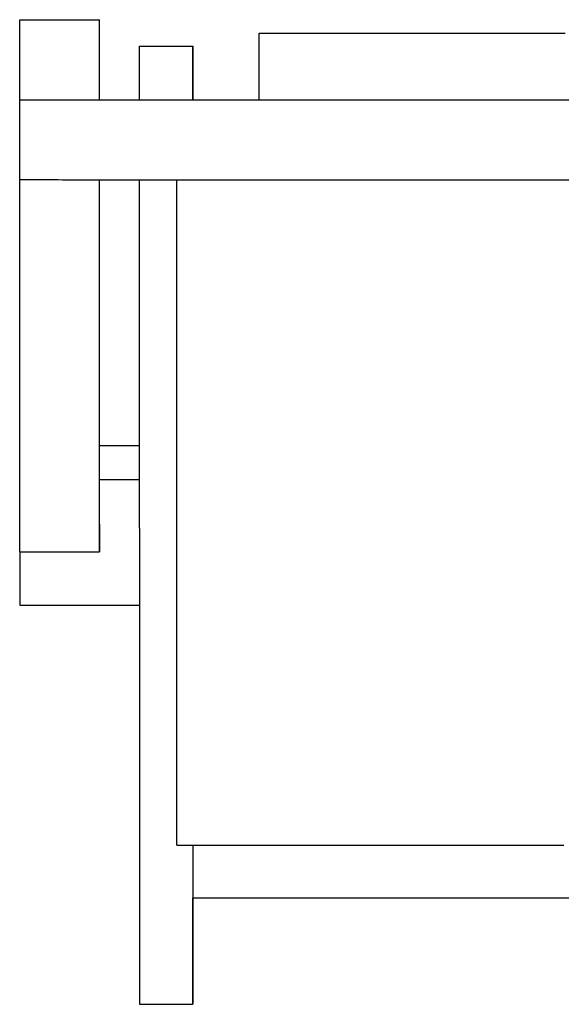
# Model space of a CAD drawing. Header units: millimetres. Extents: x -48 to 48, y -733 to -111.
# Tile 2 of 3: x -48 to -7, y -186 to -112. Entities that reach past the tile are written whole.
import ezdxf

# ---------------------------------------------------------------- set-up
doc = ezdxf.new("R2010")
doc.units = ezdxf.units.MM
doc.layers.add('VISIBLE', color=7, linetype='Continuous')

msp = doc.modelspace()

# ---------------------------------------------------------------- linework, layer by layer
at = {"layer": 'VISIBLE'}
for p, q in [((-47.988, -111.971), (-47.986, -111.968)), ((-47.988, -117.987), (-47.988, -111.971)), ((-47.988, -111.971), (-41.989, -111.971)), ((-47.986, -111.968), (-41.988, -111.968)), ((-41.989, -111.971), (-41.988, -111.968)), ((-41.989, -117.984), (-41.989, -111.971)), ((-41.988, -117.984), (-41.988, -111.968)), ((-29.994, -112.976), (-29.994, -112.976)), ((-29.994, -112.99), (-29.994, -112.976)), ((-29.994, -112.976), (-6.996, -112.976)), ((-29.994, -113.041), (-29.994, -112.99)), ((-29.994, -113.127), (-29.994, -113.041)), ((-29.994, -113.244), (-29.994, -113.127)), ((-29.994, -113.39), (-29.994, -113.244)), ((-29.994, -113.563), (-29.994, -113.39)), ((-29.994, -113.76), (-29.994, -113.563)), ((-29.994, -113.979), (-29.994, -113.76)), ((-38.99, -113.977), (-38.989, -113.97)), ((-38.99, -114.013), (-38.99, -113.977)), ((-38.99, -114.076), (-38.99, -114.013)), ((-38.99, -114.166), (-38.99, -114.076)), ((-38.99, -114.281), (-38.99, -114.166)), ((-38.99, -114.422), (-38.99, -114.281)), ((-38.99, -114.586), (-38.99, -114.422)), ((-38.99, -114.774), (-38.99, -114.586)), ((-38.989, -113.97), (-38.989, -113.97)), ((-38.989, -113.97), (-34.991, -113.97)), ((-34.991, -113.97), (-34.991, -113.992)), ((-34.991, -113.977), (-34.991, -113.97)), ((-34.991, -114.013), (-34.991, -113.977)), ((-34.991, -113.992), (-34.99, -114.044)), ((-34.991, -114.076), (-34.991, -114.013)), ((-34.991, -114.166), (-34.991, -114.076)), ((-34.991, -114.281), (-34.991, -114.166)), ((-34.991, -114.422), (-34.991, -114.281)), ((-34.991, -114.586), (-34.991, -114.422)), ((-34.991, -114.774), (-34.991, -114.586)), ((-34.99, -114.044), (-34.99, -114.127)), ((-34.99, -114.127), (-34.99, -114.241)), ((-34.99, -114.241), (-34.99, -114.387)), ((-34.99, -114.387), (-34.99, -114.565)), ((-34.99, -114.565), (-34.99, -114.776)), ((-29.994, -114.216), (-29.994, -113.979)), ((-29.994, -114.469), (-29.994, -114.216)), ((-29.994, -114.736), (-29.994, -114.469)), ((-38.99, -114.983), (-38.99, -114.774)), ((-38.99, -115.213), (-38.99, -114.983)), ((-38.99, -115.463), (-38.99, -115.213)), ((-34.991, -114.983), (-34.991, -114.774)), ((-34.991, -115.213), (-34.991, -114.983)), ((-34.991, -115.463), (-34.991, -115.213)), ((-34.99, -114.776), (-34.99, -115.02)), ((-34.99, -115.02), (-34.99, -115.298)), ((-34.99, -115.298), (-34.99, -115.609)), ((-29.994, -115.015), (-29.994, -114.736)), ((-29.994, -115.303), (-29.994, -115.015)), ((-29.994, -115.599), (-29.994, -115.303)), ((-38.99, -115.732), (-38.99, -115.463)), ((-38.99, -116.019), (-38.99, -115.732)), ((-38.99, -116.323), (-38.99, -116.019)), ((-34.991, -115.732), (-34.991, -115.463)), ((-34.991, -116.019), (-34.991, -115.732)), ((-34.991, -116.323), (-34.991, -116.019)), ((-34.99, -115.609), (-34.99, -115.953)), ((-34.99, -115.953), (-34.99, -116.331)), ((-29.994, -115.902), (-29.994, -115.599)), ((-29.994, -116.208), (-29.994, -115.902)), ((-38.99, -116.643), (-38.99, -116.323)), ((-38.99, -116.978), (-38.99, -116.643)), ((-34.991, -116.643), (-34.991, -116.323)), ((-34.991, -116.978), (-34.991, -116.643)), ((-34.99, -116.331), (-34.99, -116.742)), ((-34.99, -116.742), (-34.99, -117.186)), ((-29.994, -116.518), (-29.994, -116.208)), ((-29.994, -116.829), (-29.994, -116.518)), ((-29.994, -117.453), (-29.994, -116.829)), ((-38.99, -117.327), (-38.99, -116.978)), ((-38.99, -117.689), (-38.99, -117.327)), ((-34.991, -117.327), (-34.991, -116.978)), ((-34.991, -117.689), (-34.991, -117.327)), ((-34.99, -117.186), (-34.99, -117.663)), ((-29.994, -117.983), (-29.994, -117.453)), ((-47.994, -123.986), (-47.994, -117.987)), ((-47.994, -117.987), (-47.986, -117.987)), ((-47.994, -117.987), (-47.972, -117.987)), ((-47.986, -117.987), (-47.95, -117.987)), ((-47.972, -117.987), (-47.921, -117.987)), ((-47.95, -117.987), (-47.887, -117.987)), ((-47.921, -117.987), (-47.837, -117.987)), ((-47.887, -117.987), (-47.798, -117.988)), ((-47.837, -117.987), (-47.721, -117.986)), ((-47.798, -117.988), (-47.684, -117.988)), ((-47.721, -117.986), (-47.571, -117.986)), ((-47.684, -117.988), (-47.546, -117.988)), ((-47.571, -117.986), (-47.387, -117.986)), ((-47.546, -117.988), (-47.386, -117.988)), ((-47.387, -117.986), (-47.167, -117.986)), ((-47.386, -117.988), (-47.204, -117.988)), ((-47.204, -117.988), (-47.002, -117.988)), ((-47.167, -117.986), (-46.911, -117.986)), ((-47.002, -117.988), (-46.78, -117.988)), ((-46.911, -117.986), (-46.617, -117.986)), ((-46.78, -117.988), (-46.54, -117.988)), ((-46.617, -117.986), (-46.285, -117.986)), ((-46.54, -117.988), (-46.283, -117.989)), ((-46.285, -117.986), (-45.914, -117.985)), ((-46.283, -117.989), (-46.009, -117.989)), ((-46.009, -117.989), (-45.72, -117.989)), ((-45.914, -117.985), (-45.503, -117.985)), ((-45.72, -117.989), (-45.417, -117.989)), ((-45.503, -117.985), (-45.052, -117.985)), ((-45.417, -117.989), (-45.1, -117.989)), ((-45.1, -117.989), (-44.77, -117.989)), ((-45.052, -117.985), (-44.561, -117.985)), ((-44.77, -117.989), (-44.429, -117.989)), ((-44.561, -117.985), (-44.028, -117.985)), ((-44.429, -117.989), (-44.076, -117.989)), ((-44.076, -117.989), (-43.714, -117.989)), ((-44.028, -117.985), (-43.454, -117.985)), ((-43.714, -117.989), (-43.342, -117.989)), ((-43.454, -117.985), (-42.839, -117.984)), ((-43.342, -117.989), (-42.961, -117.99)), ((-42.961, -117.99), (-42.573, -117.99)), ((-42.839, -117.984), (-42.181, -117.984)), ((-42.573, -117.99), (-41.775, -117.99)), ((-42.181, -117.984), (-41.482, -117.984)), ((-41.775, -117.99), (-40.953, -117.99)), ((-41.482, -117.984), (-40.742, -117.984)), ((-40.953, -117.99), (-40.111, -117.99)), ((-40.742, -117.984), (-39.96, -117.984)), ((-40.111, -117.99), (-39.254, -117.99)), ((-39.96, -117.984), (-39.137, -117.984)), ((-39.254, -117.99), (-38.358, -117.99)), ((-39.137, -117.984), (-38.273, -117.984)), ((-38.99, -117.984), (-38.99, -117.689)), ((-38.358, -117.99), (-37.393, -117.991)), ((-38.273, -117.984), (-37.37, -117.983)), ((-37.393, -117.991), (-36.355, -117.991)), ((-37.37, -117.983), (-36.428, -117.983)), ((-36.428, -117.983), (-35.448, -117.983)), ((-36.355, -117.991), (-35.241, -117.991)), ((-35.448, -117.983), (-34.43, -117.983)), ((-35.241, -117.991), (-34.654, -117.991)), ((-34.991, -117.983), (-34.991, -117.689)), ((-34.99, -117.663), (-34.99, -117.983)), ((-34.654, -117.991), (-34.047, -117.991)), ((-34.43, -117.983), (-33.376, -117.983)), ((-34.047, -117.991), (-33.419, -117.991)), ((-33.419, -117.991), (-32.77, -117.991)), ((-33.376, -117.983), (-32.288, -117.983)), ((-32.77, -117.991), (-32.099, -117.991)), ((-32.288, -117.983), (-31.166, -117.983)), ((-32.099, -117.991), (-31.406, -117.991)), ((-31.406, -117.991), (-30.69, -117.991)), ((-31.166, -117.983), (-30.012, -117.983)), ((-30.69, -117.991), (-29.952, -117.991)), ((-30.012, -117.983), (-28.828, -117.982)), ((-29.952, -117.991), (-29.19, -117.992)), ((-29.19, -117.992), (-28.405, -117.992)), ((-28.828, -117.982), (-27.615, -117.982)), ((-28.405, -117.992), (-27.596, -117.992)), ((-27.615, -117.982), (-26.376, -117.982)), ((-27.596, -117.992), (-26.762, -117.992)), ((-26.762, -117.992), (-25.905, -117.992)), ((-26.376, -117.982), (-25.111, -117.982)), ((-25.905, -117.992), (-25.022, -117.992)), ((-25.111, -117.982), (-23.822, -117.982)), ((-25.022, -117.992), (-24.115, -117.992)), ((-24.115, -117.992), (-23.183, -117.992)), ((-23.822, -117.982), (-22.513, -117.982)), ((-23.183, -117.992), (-22.226, -117.992)), ((-22.513, -117.982), (-21.184, -117.982)), ((-22.226, -117.992), (-21.245, -117.992)), ((-21.245, -117.992), (-20.238, -117.992)), ((-21.184, -117.982), (-19.838, -117.982)), ((-20.238, -117.992), (-19.206, -117.992)), ((-19.838, -117.982), (-18.478, -117.982)), ((-19.206, -117.992), (-18.149, -117.992)), ((-18.478, -117.982), (-17.104, -117.982)), ((-18.149, -117.992), (-17.068, -117.992)), ((-17.104, -117.982), (-15.719, -117.982)), ((-17.068, -117.992), (-15.963, -117.992)), ((-15.963, -117.992), (-14.834, -117.992)), ((-15.719, -117.982), (-14.325, -117.982)), ((-14.834, -117.992), (-13.681, -117.992)), ((-14.325, -117.982), (-12.925, -117.982)), ((-13.681, -117.992), (-12.505, -117.992)), ((-12.925, -117.982), (-11.52, -117.982)), ((-12.505, -117.992), (-11.306, -117.993)), ((-11.52, -117.982), (-10.113, -117.981)), ((-11.306, -117.993), (-10.086, -117.993)), ((-10.113, -117.981), (-8.705, -117.981)), ((-10.086, -117.993), (-8.845, -117.993)), ((-8.845, -117.993), (-7.584, -117.993)), ((-8.705, -117.981), (-7.298, -117.981)), ((-7.584, -117.993), (-6.303, -117.993)), ((-47.994, -123.986), (-47.986, -123.986)), ((-47.994, -123.986), (-47.994, -123.986)), ((-47.988, -151.961), (-47.988, -123.986)), ((-47.986, -123.986), (-47.95, -123.987)), ((-47.95, -123.987), (-47.887, -123.987)), ((-47.887, -123.987), (-47.798, -123.987)), ((-47.798, -123.987), (-47.684, -123.987)), ((-47.684, -123.987), (-47.546, -123.987)), ((-47.546, -123.987), (-47.386, -123.987)), ((-47.386, -123.987), (-47.204, -123.987)), ((-47.204, -123.987), (-47.002, -123.988)), ((-47.002, -123.988), (-46.78, -123.988)), ((-46.78, -123.988), (-46.54, -123.988)), ((-46.54, -123.988), (-46.283, -123.988)), ((-46.283, -123.988), (-46.009, -123.988)), ((-46.009, -123.988), (-45.72, -123.988)), ((-45.72, -123.988), (-45.417, -123.988)), ((-45.417, -123.988), (-45.1, -123.988)), ((-45.1, -123.988), (-44.77, -123.989)), ((-44.77, -123.989), (-44.429, -123.989)), ((-44.429, -123.989), (-44.076, -123.989)), ((-44.076, -123.989), (-43.714, -123.989)), ((-43.714, -123.989), (-43.342, -123.989)), ((-43.342, -123.989), (-42.961, -123.989)), ((-42.961, -123.989), (-42.573, -123.989)), ((-42.573, -123.989), (-41.775, -123.989)), ((-41.989, -151.961), (-41.989, -123.989)), ((-41.988, -143.968), (-41.988, -123.989)), ((-41.775, -123.989), (-40.953, -123.989)), ((-40.953, -123.989), (-40.111, -123.99)), ((-40.111, -123.99), (-39.254, -123.99)), ((-39.254, -123.99), (-38.358, -123.99)), ((-38.99, -124.596), (-38.99, -123.99)), ((-38.358, -123.99), (-37.393, -123.99)), ((-37.393, -123.99), (-36.355, -123.99)), ((-36.355, -123.99), (-35.241, -123.99)), ((-36.194, -173.985), (-36.194, -123.99)), ((-35.241, -123.99), (-34.654, -123.99)), ((-34.654, -123.99), (-34.047, -123.991)), ((-34.047, -123.991), (-33.419, -123.991)), ((-33.419, -123.991), (-32.77, -123.991)), ((-32.77, -123.991), (-32.099, -123.991)), ((-32.099, -123.991), (-31.406, -123.991)), ((-31.406, -123.991), (-30.69, -123.991)), ((-30.69, -123.991), (-29.952, -123.991)), ((-29.952, -123.991), (-29.19, -123.991)), ((-29.19, -123.991), (-28.405, -123.991)), ((-28.405, -123.991), (-27.596, -123.991)), ((-27.596, -123.991), (-26.762, -123.991)), ((-26.762, -123.991), (-25.905, -123.991)), ((-25.905, -123.991), (-25.022, -123.991)), ((-25.022, -123.991), (-24.115, -123.992)), ((-24.115, -123.992), (-23.183, -123.992)), ((-23.183, -123.992), (-22.226, -123.992)), ((-22.226, -123.992), (-21.245, -123.992)), ((-21.245, -123.992), (-20.238, -123.992)), ((-20.238, -123.992), (-19.206, -123.992)), ((-19.206, -123.992), (-18.149, -123.992)), ((-18.149, -123.992), (-17.068, -123.992)), ((-17.068, -123.992), (-15.963, -123.992)), ((-15.963, -123.992), (-14.834, -123.992)), ((-14.834, -123.992), (-13.681, -123.992)), ((-13.681, -123.992), (-12.505, -123.992)), ((-12.505, -123.992), (-11.306, -123.992)), ((-11.306, -123.992), (-10.086, -123.992)), ((-10.086, -123.992), (-8.845, -123.992)), ((-8.845, -123.992), (-7.584, -123.992)), ((-7.584, -123.992), (-6.303, -123.992)), ((-38.991, -125.53), (-38.99, -124.596)), ((-38.991, -126.466), (-38.991, -125.53)), ((-38.991, -127.4), (-38.991, -126.466)), ((-38.991, -128.33), (-38.991, -127.4)), ((-38.991, -129.254), (-38.991, -128.33)), ((-38.991, -130.199), (-38.991, -129.254)), ((-38.991, -131.195), (-38.991, -130.199)), ((-38.991, -132.243), (-38.991, -131.195)), ((-38.991, -133.345), (-38.991, -132.243)), ((-38.991, -134.504), (-38.991, -133.345)), ((-38.991, -135.719), (-38.991, -134.504)), ((-38.991, -136.993), (-38.991, -135.719)), ((-38.991, -138.325), (-38.991, -136.993)), ((-38.991, -139.718), (-38.991, -138.325)), ((-38.991, -141.169), (-38.991, -139.718)), ((-38.991, -141.917), (-38.991, -141.169)), ((-38.991, -142.68), (-38.991, -141.917)), ((-38.991, -143.457), (-38.991, -142.68)), ((-38.991, -144.248), (-38.991, -143.457)), ((-41.989, -143.968), (-41.989, -143.968)), ((-41.989, -143.97), (-41.989, -143.968)), ((-41.989, -143.968), (-38.991, -143.968)), ((-41.989, -144.034), (-41.989, -143.97)), ((-41.989, -144.151), (-41.989, -144.034)), ((-41.989, -144.316), (-41.989, -144.151)), ((-38.991, -145.054), (-38.991, -144.248)), ((-41.989, -144.521), (-41.989, -144.316)), ((-41.989, -144.759), (-41.989, -144.521)), ((-41.989, -145.021), (-41.989, -144.759)), ((-41.989, -145.303), (-41.989, -145.021)), ((-41.989, -145.597), (-41.989, -145.303)), ((-41.989, -145.899), (-41.989, -145.597)), ((-38.991, -145.873), (-38.991, -145.054)), ((-41.989, -146.204), (-41.989, -145.899)), ((-41.989, -146.509), (-41.989, -146.204)), ((-38.991, -146.706), (-38.991, -145.873)), ((-41.989, -146.797), (-41.989, -146.509)), ((-41.989, -146.509), (-38.991, -146.509)), ((-41.989, -146.509), (-38.991, -146.509)), ((-41.989, -147.101), (-41.989, -146.797)), ((-41.989, -147.417), (-41.989, -147.101)), ((-38.991, -147.552), (-38.991, -146.706)), ((-41.989, -147.745), (-41.989, -147.417)), ((-41.989, -148.083), (-41.989, -147.745)), ((-38.991, -148.411), (-38.991, -147.552)), ((-41.989, -148.43), (-41.989, -148.083)), ((-41.989, -148.784), (-41.989, -148.43)), ((-38.991, -149.282), (-38.991, -148.411)), ((-41.989, -149.143), (-41.989, -148.784)), ((-41.989, -149.505), (-41.989, -149.143)), ((-38.991, -150.165), (-38.991, -149.282)), ((-41.989, -149.868), (-41.989, -149.505)), ((-41.989, -149.868), (-41.989, -150.23)), ((-38.991, -150.165), (-38.991, -151.059)), ((-41.989, -150.23), (-41.989, -150.589)), ((-41.989, -150.589), (-41.989, -150.943)), ((-41.989, -150.943), (-41.989, -151.291)), ((-41.989, -151.291), (-41.989, -151.63)), ((-41.989, -151.63), (-41.989, -151.96)), ((-38.991, -151.059), (-38.991, -151.963)), ((-47.988, -151.961), (-41.989, -151.961)), ((-47.987, -151.961), (-47.987, -152.276)), ((-47.987, -152.276), (-47.987, -152.595)), ((-41.989, -151.961), (-41.989, -151.96)), ((-38.991, -151.963), (-38.991, -152.878)), ((-47.987, -152.595), (-47.987, -152.914)), ((-47.987, -152.914), (-47.987, -153.232)), ((-38.991, -152.878), (-38.991, -153.801)), ((-47.987, -153.232), (-47.987, -153.547)), ((-47.987, -153.547), (-47.987, -153.854)), ((-47.987, -153.854), (-47.987, -154.153)), ((-38.991, -153.801), (-38.991, -154.733)), ((-47.987, -154.153), (-47.987, -154.438)), ((-47.987, -154.438), (-47.987, -154.708)), ((-47.987, -154.708), (-47.987, -154.958)), ((-47.987, -154.958), (-47.987, -155.187)), ((-47.987, -155.187), (-47.987, -155.39)), ((-38.991, -154.733), (-38.991, -155.672)), ((-47.987, -155.39), (-47.987, -155.565)), ((-47.987, -155.565), (-47.987, -155.71)), ((-47.987, -155.71), (-47.987, -155.823)), ((-47.987, -155.823), (-47.987, -155.902)), ((-47.987, -155.902), (-47.987, -155.947)), ((-47.987, -155.947), (-47.987, -155.957)), ((-47.987, -155.957), (-47.987, -155.957)), ((-47.987, -155.957), (-38.991, -155.957)), ((-38.991, -155.672), (-38.991, -156.618)), ((-38.991, -156.618), (-38.991, -157.57)), ((-38.991, -157.57), (-38.991, -158.525)), ((-38.991, -158.525), (-38.991, -159.485)), ((-38.991, -159.485), (-38.991, -160.446)), ((-38.991, -160.446), (-38.991, -161.409)), ((-38.991, -161.409), (-38.991, -162.371)), ((-38.991, -162.371), (-38.991, -163.332)), ((-38.991, -163.332), (-38.991, -164.29)), ((-38.991, -164.29), (-38.991, -165.244)), ((-38.991, -165.244), (-38.991, -166.192)), ((-38.991, -166.192), (-38.991, -167.133)), ((-38.991, -167.133), (-38.991, -168.065)), ((-38.991, -168.065), (-38.991, -168.988)), ((-38.991, -168.988), (-38.991, -169.898)), ((-38.991, -169.898), (-38.991, -170.796)), ((-38.991, -170.796), (-38.991, -171.679)), ((-38.991, -171.679), (-38.991, -172.547)), ((-38.991, -172.547), (-38.991, -173.396)), ((-38.991, -173.396), (-38.991, -174.227)), ((-38.991, -174.227), (-38.99, -175.037)), ((-36.194, -173.985), (-36.194, -173.985)), ((-36.194, -173.985), (-36.163, -173.985)), ((-36.163, -173.985), (-36.1, -173.985)), ((-36.1, -173.985), (-36.006, -173.985)), ((-36.006, -173.985), (-35.886, -173.985)), ((-35.886, -173.985), (-35.742, -173.985)), ((-35.742, -173.985), (-35.576, -173.985)), ((-35.576, -173.985), (-35.391, -173.985)), ((-35.391, -173.985), (-35.189, -173.985)), ((-35.189, -173.985), (-34.972, -173.986)), ((-34.991, -173.986), (-34.991, -174.227)), ((-34.991, -173.986), (-34.991, -174.262)), ((-34.991, -174.227), (-34.991, -175.037)), ((-34.991, -174.262), (-34.991, -174.683)), ((-34.972, -173.986), (-34.743, -173.986)), ((-34.743, -173.986), (-34.502, -173.986)), ((-34.502, -173.986), (-34.253, -173.986)), ((-34.253, -173.986), (-33.996, -173.986)), ((-33.996, -173.986), (-33.733, -173.986)), ((-33.733, -173.986), (-33.465, -173.986)), ((-33.465, -173.986), (-33.185, -173.986)), ((-33.185, -173.986), (-32.884, -173.986)), ((-32.884, -173.986), (-32.559, -173.986)), ((-32.559, -173.986), (-32.211, -173.986)), ((-32.211, -173.986), (-31.838, -173.986)), ((-31.838, -173.986), (-31.439, -173.986)), ((-31.439, -173.986), (-31.013, -173.987)), ((-31.013, -173.987), (-30.558, -173.987)), ((-30.558, -173.987), (-30.075, -173.987)), ((-30.075, -173.987), (-29.562, -173.987)), ((-29.562, -173.987), (-29.018, -173.987)), ((-29.018, -173.987), (-28.443, -173.987)), ((-28.443, -173.987), (-27.837, -173.987)), ((-27.837, -173.987), (-27.2, -173.987)), ((-27.2, -173.987), (-26.532, -173.987)), ((-26.532, -173.987), (-25.834, -173.987)), ((-25.834, -173.987), (-25.106, -173.987)), ((-25.106, -173.987), (-24.35, -173.987)), ((-24.35, -173.987), (-23.568, -173.987)), ((-23.568, -173.987), (-22.762, -173.987)), ((-22.762, -173.987), (-21.934, -173.987)), ((-21.934, -173.987), (-21.088, -173.987)), ((-21.088, -173.987), (-20.228, -173.987)), ((-20.228, -173.987), (-19.356, -173.987)), ((-19.356, -173.987), (-18.478, -173.987)), ((-18.478, -173.987), (-17.598, -173.987)), ((-17.598, -173.987), (-16.721, -173.987)), ((-16.721, -173.987), (-15.853, -173.987)), ((-15.853, -173.987), (-14.998, -173.987)), ((-14.998, -173.987), (-14.163, -173.987)), ((-14.163, -173.987), (-13.351, -173.987)), ((-13.351, -173.987), (-12.568, -173.987)), ((-12.568, -173.987), (-11.819, -173.987)), ((-11.819, -173.987), (-11.108, -173.986)), ((-11.108, -173.986), (-10.438, -173.986)), ((-10.438, -173.986), (-9.814, -173.986)), ((-9.814, -173.986), (-9.237, -173.986)), ((-9.237, -173.986), (-8.71, -173.986)), ((-8.71, -173.986), (-8.234, -173.986)), ((-8.234, -173.986), (-7.811, -173.986)), ((-7.811, -173.986), (-7.439, -173.986)), ((-7.439, -173.986), (-7.119, -173.985)), ((-38.99, -175.037), (-38.99, -175.826)), ((-34.991, -174.683), (-34.991, -175.079)), ((-34.991, -175.037), (-34.991, -175.826)), ((-34.991, -175.079), (-34.991, -175.45)), ((-38.99, -175.826), (-38.99, -176.591)), ((-34.991, -175.45), (-34.991, -175.796)), ((-34.991, -175.796), (-34.991, -176.116)), ((-34.991, -175.826), (-34.991, -176.591)), ((-38.99, -176.591), (-38.99, -177.333)), ((-34.991, -176.116), (-34.991, -176.41)), ((-34.991, -176.41), (-34.991, -176.677)), ((-34.991, -176.591), (-34.991, -177.333)), ((-34.991, -176.677), (-34.991, -176.919)), ((-38.99, -177.333), (-38.99, -178.048)), ((-34.991, -176.919), (-34.991, -177.135)), ((-34.991, -177.135), (-34.991, -177.325)), ((-34.991, -177.325), (-34.991, -177.489)), ((-34.991, -177.333), (-34.991, -178.048)), ((-34.991, -177.489), (-34.991, -177.627)), ((-38.99, -178.048), (-38.99, -178.737)), ((-34.991, -177.627), (-34.991, -177.741)), ((-34.991, -177.741), (-34.991, -177.829)), ((-34.991, -177.829), (-34.991, -177.894)), ((-34.991, -177.894), (-34.991, -177.934)), ((-34.991, -177.934), (-34.991, -177.951)), ((-34.991, -177.951), (-34.991, -177.951)), ((-34.991, -177.951), (34.991, -177.951)), ((-34.991, -178.048), (-34.991, -178.737)), ((-34.99, -178.078), (-34.99, -177.951)), ((-34.99, -178.967), (-34.99, -178.078)), ((-38.99, -178.737), (-38.99, -179.399)), ((-34.991, -178.737), (-34.991, -179.399)), ((-34.99, -179.832), (-34.99, -178.967)), ((-38.99, -179.399), (-38.99, -180.031)), ((-34.991, -179.399), (-34.991, -180.031)), ((-38.99, -180.031), (-38.99, -180.634)), ((-34.991, -180.031), (-34.991, -180.634)), ((-34.99, -180.254), (-34.99, -179.832)), ((-34.99, -180.669), (-34.99, -180.254)), ((-38.99, -180.634), (-38.99, -181.206)), ((-38.99, -181.206), (-38.99, -181.747)), ((-34.991, -180.634), (-34.991, -181.206)), ((-34.991, -181.206), (-34.991, -181.747)), ((-34.99, -181.074), (-34.99, -180.669)), ((-34.99, -181.47), (-34.99, -181.074)), ((-38.99, -181.747), (-38.99, -182.257)), ((-34.991, -181.747), (-34.991, -182.257)), ((-34.99, -181.855), (-34.99, -181.47)), ((-34.99, -182.229), (-34.99, -181.855)), ((-38.99, -182.257), (-38.99, -182.734)), ((-34.991, -182.257), (-34.991, -182.734)), ((-34.99, -182.591), (-34.99, -182.229)), ((-34.99, -182.94), (-34.99, -182.591)), ((-38.99, -182.734), (-38.99, -183.178)), ((-38.99, -183.178), (-38.99, -183.589)), ((-34.991, -182.734), (-34.991, -183.178)), ((-34.991, -183.178), (-34.991, -183.589)), ((-34.99, -183.275), (-34.99, -182.94)), ((-34.99, -183.595), (-34.99, -183.275)), ((-38.99, -183.589), (-38.99, -183.967)), ((-38.99, -183.967), (-38.99, -184.311)), ((-34.991, -183.589), (-34.991, -183.967)), ((-34.991, -183.967), (-34.991, -184.311)), ((-34.99, -183.899), (-34.99, -183.595)), ((-34.99, -184.186), (-34.99, -183.899)), ((-34.99, -184.455), (-34.99, -184.186)), ((-38.99, -184.311), (-38.99, -184.622)), ((-38.99, -184.622), (-38.99, -184.899)), ((-38.99, -184.899), (-38.99, -185.143)), ((-34.991, -184.311), (-34.991, -184.622)), ((-34.991, -184.622), (-34.991, -184.899)), ((-34.991, -184.899), (-34.991, -185.143)), ((-34.99, -184.705), (-34.99, -184.455)), ((-34.99, -184.935), (-34.99, -184.705)), ((-34.99, -185.145), (-34.99, -184.935)), ((-38.99, -185.143), (-38.99, -185.354)), ((-38.99, -185.354), (-38.99, -185.532)), ((-38.99, -185.532), (-38.99, -185.678)), ((-38.99, -185.678), (-38.99, -185.792)), ((-34.991, -185.143), (-34.991, -185.354)), ((-34.991, -185.354), (-34.991, -185.532)), ((-34.991, -185.532), (-34.991, -185.678)), ((-34.991, -185.678), (-34.991, -185.792)), ((-34.99, -185.332), (-34.99, -185.145)), ((-34.99, -185.497), (-34.99, -185.332)), ((-34.99, -185.637), (-34.99, -185.497)), ((-34.99, -185.753), (-34.99, -185.637)), ((-38.99, -185.792), (-38.99, -185.875)), ((-38.99, -185.875), (-38.99, -185.927)), ((-38.99, -185.927), (-38.989, -185.949)), ((-38.989, -185.949), (-38.989, -185.949)), ((-38.989, -185.949), (-34.991, -185.949)), ((-34.991, -185.792), (-34.991, -185.875)), ((-34.991, -185.875), (-34.991, -185.927)), ((-34.991, -185.942), (-34.99, -185.906)), ((-34.991, -185.927), (-34.991, -185.949)), ((-34.991, -185.949), (-34.991, -185.942)), ((-34.99, -185.843), (-34.99, -185.753)), ((-34.99, -185.906), (-34.99, -185.843))]:
    msp.add_line(p, q, dxfattribs=at)

doc.saveas('drawing.dxf')
